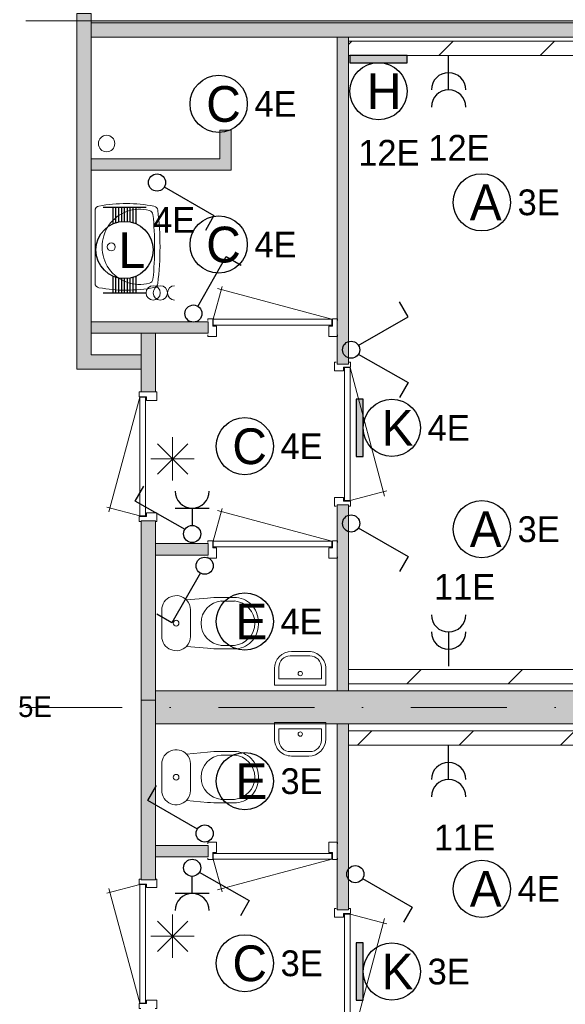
# Model space of a CAD drawing. Header units: millimetres. Extents: x 84337 to 168437, y -3060 to 56340.
# Tile 70 of 84: x 134036 to 137852, y 12393 to 19277. Entities that reach past the tile are written whole.
import ezdxf
from ezdxf.enums import TextEntityAlignment as Align
from ezdxf.xclip import XClip

# ---------------------------------------------------------------- set-up
doc = ezdxf.new("R2010")
doc.units = ezdxf.units.MM
doc.linetypes.add('DGN4', pattern=[1345.6, 672.8, -336.4, 0, -336.4])
for name, color, linetype in [('14', 7, 'Continuous'), ('16', 7, 'Continuous'), ('17', 7, 'Continuous'), ('18', 7, 'Continuous'), ('19', 7, 'Continuous'), ('20', 7, 'Continuous'), ('33', 7, 'Continuous'), ('40', 7, 'Continuous'), ('5', 7, 'Continuous'), ('56', 7, 'Continuous'), ('62', 7, 'Continuous')]:
    doc.layers.add(name, color=color, linetype=linetype)
doc.styles.add('dgn001', font='dgn001.shx')
pattern_1 = [(45, (-519.83, -58), (4e-14, 709), [])]

# ---------------------------------------------------------------- blocks, each defined once
blk = doc.blocks.new('EA81')
at = {"layer": '18'}
blk.add_hatch(color=3, dxfattribs=at).paths.add_polyline_path([(50, -200), (50, 200), (0, 200), (0, -200)])
at = {"layer": '18', "color": 3, "linetype": 'Continuous', "lineweight": 30, "flags": 128}
blk.add_lwpolyline([(50, -200), (50, 200), (0, 200), (0, -200), (50, -200)], dxfattribs=at)
at = {"layer": '18', "color": 3, "linetype": 'Continuous', "lineweight": 30}
blk.add_circle((250, 0), 200, dxfattribs=at)
at = {"layer": '18', "color": 2, "linetype": 'Continuous', "lineweight": 13, "style": 'dgn001'}
blk.add_text('K', height=250, dxfattribs=at).set_placement((289.7, 0), align=Align.MIDDLE_CENTER)
at = {"layer": '18', "color": 1, "linetype": 'Continuous', "lineweight": 13, "style": 'dgn001'}
blk.add_text('4E', height=180, dxfattribs=at).set_placement((500, 0), align=Align.MIDDLE_LEFT)
blk = doc.blocks.new('EA91')
at = {"layer": '18'}
blk.add_hatch(color=3, dxfattribs=at).paths.add_polyline_path([(-200, -50), (200, -50), (200, 0), (-200, 0)])
at = {"layer": '18', "color": 3, "linetype": 'Continuous', "lineweight": 30, "flags": 128}
blk.add_lwpolyline([(-200, -50), (200, -50), (200, 0), (-200, 0), (-200, -50)], dxfattribs=at)
at = {"layer": '18', "color": 3, "linetype": 'Continuous', "lineweight": 30}
blk.add_circle((0, -250), 200, dxfattribs=at)
at = {"layer": '18', "color": 2, "linetype": 'Continuous', "lineweight": 13, "style": 'dgn001'}
blk.add_text('H', height=250, dxfattribs=at).set_placement((39.7, -250), align=Align.MIDDLE_CENTER)
at = {"layer": '18', "color": 1, "linetype": 'Continuous', "lineweight": 13, "style": 'dgn001'}
blk.add_text('12E', height=180, dxfattribs=at).set_placement((73, -590), align=Align.TOP_CENTER)
blk = doc.blocks.new('EA84')
at = {"layer": '18'}
blk.add_hatch(color=3, dxfattribs=at).paths.add_polyline_path([(50, -200), (50, 200), (0, 200), (0, -200)])
at = {"layer": '18', "color": 3, "linetype": 'Continuous', "lineweight": 30, "flags": 128}
blk.add_lwpolyline([(50, -200), (50, 200), (0, 200), (0, -200), (50, -200)], dxfattribs=at)
at = {"layer": '18', "color": 3, "linetype": 'Continuous', "lineweight": 30}
blk.add_circle((250, 0), 200, dxfattribs=at)
at = {"layer": '18', "color": 2, "linetype": 'Continuous', "lineweight": 13, "style": 'dgn001'}
blk.add_text('K', height=249.99, dxfattribs=at).set_placement((289.655, -0.005), align=Align.MIDDLE_CENTER)
at = {"layer": '18', "color": 1, "linetype": 'Continuous', "lineweight": 13, "style": 'dgn001'}
blk.add_text('3E', height=180, dxfattribs=at).set_placement((499.99, 0), align=Align.MIDDLE_LEFT)
blk = doc.blocks.new('ED918')
at = {"layer": '20'}
h = blk.add_hatch(color=4, dxfattribs=at)
edge = h.paths.add_edge_path()
edge.add_arc((-0.4, -0.1), 80, 0, 360)
at = {"layer": '20', "color": 4, "linetype": 'Continuous', "lineweight": 40}
for p, q in [((-160, 160), (160, -160)), ((-160, -160), (160, 160))]:
    blk.add_line(p, q, dxfattribs=at)
at = {"layer": '20', "color": 3, "linetype": 'Continuous', "lineweight": 30, "flags": 128}
blk.add_lwpolyline([(-200, -200), (200, -200), (200, 200), (-200, 200), (-200, -200)], dxfattribs=at)
at = {"layer": '20', "color": 4, "linetype": 'Continuous', "lineweight": 40}
blk.add_circle((-0.4, -0.1), 80, dxfattribs=at)
at = {"layer": '20', "color": 2, "linetype": 'Continuous', "lineweight": 30, "style": 'dgn001'}
blk.add_text('N1', height=200, dxfattribs=at).set_placement((-118.7, -94.4), align=Align.RIGHT)
at = {"layer": '20', "color": 1, "linetype": 'Continuous', "lineweight": 13, "style": 'dgn001'}
blk.add_text('5E', height=144, dxfattribs=at).set_placement((288.8, -94.4))
blk = doc.blocks.new('EC611')
at = {"layer": '18', "color": 3, "linetype": 'Continuous', "lineweight": 30}
blk.add_circle((-0.015, 0), 200, dxfattribs=at)
at = {"layer": '18', "color": 2, "linetype": 'Continuous', "lineweight": 13, "style": 'dgn001'}
blk.add_text('A', height=249.99, dxfattribs=at).set_placement((26.855, -0.005), align=Align.MIDDLE_CENTER)
at = {"layer": '18', "color": 1, "linetype": 'Continuous', "lineweight": 13, "style": 'dgn001'}
blk.add_text('4E', height=180, dxfattribs=at).set_placement((249.98, 0), align=Align.MIDDLE_LEFT)
blk = doc.blocks.new('EC616')
at = {"layer": '18', "color": 3, "linetype": 'Continuous', "lineweight": 30}
blk.add_circle((0, 0), 200, dxfattribs=at)
at = {"layer": '18', "color": 2, "linetype": 'Continuous', "lineweight": 13, "style": 'dgn001'}
blk.add_text('C', height=250, dxfattribs=at).set_placement((33.8, 0), align=Align.MIDDLE_CENTER)
at = {"layer": '18', "color": 1, "linetype": 'Continuous', "lineweight": 13, "style": 'dgn001'}
blk.add_text('3E', height=180, dxfattribs=at).set_placement((250, 0), align=Align.MIDDLE_LEFT)
blk = doc.blocks.new('EC617')
at = {"layer": '18', "color": 3, "linetype": 'Continuous', "lineweight": 30}
blk.add_circle((0, 0), 200, dxfattribs=at)
at = {"layer": '18', "color": 2, "linetype": 'Continuous', "lineweight": 13, "style": 'dgn001'}
blk.add_text('E', height=250, dxfattribs=at).set_placement((45.6, 0), align=Align.MIDDLE_CENTER)
at = {"layer": '18', "color": 1, "linetype": 'Continuous', "lineweight": 13, "style": 'dgn001'}
blk.add_text('3E', height=180, dxfattribs=at).set_placement((250, 0), align=Align.MIDDLE_LEFT)
blk = doc.blocks.new('EC618')
at = {"layer": '18', "color": 3, "linetype": 'Continuous', "lineweight": 30}
blk.add_circle((-0.005, 0), 200, dxfattribs=at)
at = {"layer": '18', "color": 2, "linetype": 'Continuous', "lineweight": 13, "style": 'dgn001'}
blk.add_text('E', height=249.99, dxfattribs=at).set_placement((45.555, -0.005), align=Align.MIDDLE_CENTER)
at = {"layer": '18', "color": 1, "linetype": 'Continuous', "lineweight": 13, "style": 'dgn001'}
blk.add_text('4E', height=180, dxfattribs=at).set_placement((249.98, 0), align=Align.MIDDLE_LEFT)
blk = doc.blocks.new('EC619')
at = {"layer": '18', "color": 3, "linetype": 'Continuous', "lineweight": 30}
blk.add_circle((-0.005, 0), 200, dxfattribs=at)
at = {"layer": '18', "color": 2, "linetype": 'Continuous', "lineweight": 13, "style": 'dgn001'}
blk.add_text('C', height=249.99, dxfattribs=at).set_placement((33.755, -0.005), align=Align.MIDDLE_CENTER)
at = {"layer": '18', "color": 1, "linetype": 'Continuous', "lineweight": 13, "style": 'dgn001'}
blk.add_text('4E', height=180, dxfattribs=at).set_placement((249.98, 0), align=Align.MIDDLE_LEFT)
blk = doc.blocks.new('EC620')
at = {"layer": '18', "color": 3, "linetype": 'Continuous', "lineweight": 30}
blk.add_circle((0, 0), 200, dxfattribs=at)
at = {"layer": '18', "color": 2, "linetype": 'Continuous', "lineweight": 13, "style": 'dgn001'}
blk.add_text('C', height=250, dxfattribs=at).set_placement((33.7, 0), align=Align.MIDDLE_CENTER)
at = {"layer": '18', "color": 1, "linetype": 'Continuous', "lineweight": 13, "style": 'dgn001'}
blk.add_text('4E', height=180, dxfattribs=at).set_placement((250, 0), align=Align.MIDDLE_LEFT)
blk = doc.blocks.new('EC621')
at = {"layer": '18', "color": 3, "linetype": 'Continuous', "lineweight": 30}
blk.add_circle((0, 0), 200, dxfattribs=at)
at = {"layer": '18', "color": 2, "linetype": 'Continuous', "lineweight": 13, "style": 'dgn001'}
blk.add_text('C', height=250, dxfattribs=at).set_placement((33.7, 0), align=Align.MIDDLE_CENTER)
at = {"layer": '18', "color": 1, "linetype": 'Continuous', "lineweight": 13, "style": 'dgn001'}
blk.add_text('4E', height=180, dxfattribs=at).set_placement((250, 0), align=Align.MIDDLE_LEFT)
blk = doc.blocks.new('EC622')
at = {"layer": '18', "color": 3, "linetype": 'Continuous', "lineweight": 30}
blk.add_circle((-0.015, 0), 200, dxfattribs=at)
at = {"layer": '18', "color": 2, "linetype": 'Continuous', "lineweight": 13, "style": 'dgn001'}
blk.add_text('A', height=249.99, dxfattribs=at).set_placement((26.855, -0.005), align=Align.MIDDLE_CENTER)
at = {"layer": '18', "color": 1, "linetype": 'Continuous', "lineweight": 13, "style": 'dgn001'}
blk.add_text('3E', height=180, dxfattribs=at).set_placement((249.98, 0), align=Align.MIDDLE_LEFT)
blk = doc.blocks.new('EC625')
at = {"layer": '18', "color": 3, "linetype": 'Continuous', "lineweight": 30}
blk.add_circle((-0.015, 0), 200, dxfattribs=at)
at = {"layer": '18', "color": 2, "linetype": 'Continuous', "lineweight": 13, "style": 'dgn001'}
blk.add_text('A', height=249.99, dxfattribs=at).set_placement((26.855, -0.005), align=Align.MIDDLE_CENTER)
at = {"layer": '18', "color": 1, "linetype": 'Continuous', "lineweight": 13, "style": 'dgn001'}
blk.add_text('3E', height=180, dxfattribs=at).set_placement((249.98, 0), align=Align.MIDDLE_LEFT)
blk = doc.blocks.new('AnonymousCell26')
at = {"layer": '18', "color": 3, "linetype": 'Continuous', "lineweight": 0}
for centre in [(-50, -0.5), (0, -0.5)]:
    blk.add_circle(centre, 50, dxfattribs=at)
blk.add_arc((100, -0.5), 50, 90.00631, 269.99369, dxfattribs=at)
blk = doc.blocks.new('EA317')
at = {"layer": '18', "color": 3, "linetype": 'Continuous', "lineweight": 30}
for p, q in [((-150, 300), (150, 300)), ((-80, 182), (-80, 300)), ((-60, 190), (-60, 300)), ((-40, 194), (-40, 300)), ((-20, 200), (-20, 300)), ((0, 200), (0, 300)), ((20, 200), (20, 300)), ((40, 194), (40, 300)), ((60, 190), (60, 300)), ((80, 182), (80, 300)), ((-80, -300), (-80, -182)), ((-60, -300), (-60, -190)), ((-40, -300), (-40, -196)), ((-20, -300), (-20, -200)), ((0, -300), (0, -200)), ((20, -300), (20, -200)), ((40, -300), (40, -196)), ((60, -300), (60, -190)), ((80, -300), (80, -182)), ((-150, -300), (150, -300))]:
    blk.add_line(p, q, dxfattribs=at)
blk.add_circle((0, -0.5), 200, dxfattribs=at)
at = {"layer": '18', "color": 1, "linetype": 'Continuous', "lineweight": 0, "style": 'dgn001'}
blk.add_text('4E', height=180, dxfattribs=at).set_placement((200, 300), align=Align.TOP_LEFT)
at = {"layer": '18', "color": 2, "linetype": 'Continuous', "lineweight": 13, "style": 'dgn001'}
blk.add_text('L', height=249.99, dxfattribs=at).set_placement((50.995, -1.005), align=Align.MIDDLE_CENTER)
blk = doc.blocks.new('EL1179')
at = {"layer": '16', "color": 3, "linetype": 'Continuous', "lineweight": 30}
blk.add_line((0, -240), (0, 0), dxfattribs=at)
for centre in [(0, -240), (0, -360)]:
    blk.add_arc(centre, 120, 0, 180, dxfattribs=at)
at = {"layer": '16', "color": 2, "linetype": 'Continuous', "lineweight": 13, "style": 'dgn001'}
blk.add_text('12E', height=180, dxfattribs=at).set_placement((73, -555), align=Align.TOP_CENTER)
blk = doc.blocks.new('EL1182')
at = {"layer": '16', "color": 3, "linetype": 'Continuous', "lineweight": 30}
blk.add_line((0, 240), (0, 0), dxfattribs=at)
for centre in [(0, 360), (0, 240)]:
    blk.add_arc(centre, 120, 180, 0, dxfattribs=at)
at = {"layer": '16', "color": 2, "linetype": 'Continuous', "lineweight": 13, "style": 'dgn001'}
blk.add_text('11E', height=180, dxfattribs=at).set_placement((111.98, 465), align=Align.CENTER)
blk = doc.blocks.new('EL1183')
at = {"layer": '16', "color": 3, "linetype": 'Continuous', "lineweight": 30}
blk.add_line((0, -240), (0, 0), dxfattribs=at)
for centre in [(0, -240), (0, -360)]:
    blk.add_arc(centre, 120, 0, 180, dxfattribs=at)
at = {"layer": '16', "color": 2, "linetype": 'Continuous', "lineweight": 13, "style": 'dgn001'}
blk.add_text('11E', height=180, dxfattribs=at).set_placement((111.98, -555), align=Align.TOP_CENTER)
blk = doc.blocks.new('EH092')
at = {"layer": '19', "color": 3, "linetype": 'Continuous', "lineweight": 30}
for p, q in [((-30, -50), (-230, -398)), ((-230, -398), (-335, -338))]:
    blk.add_line(p, q, dxfattribs=at)
blk.add_circle((0, 0), 60, dxfattribs=at)
blk = doc.blocks.new('EK123')
at = {"layer": '19', "color": 3, "linetype": 'Continuous', "lineweight": 30}
for p, q in [((-398, 230), (-338, 335)), ((-50, 30), (-398, 230)), ((-120, 180), (120, 180)), ((0, 180), (0, 60))]:
    blk.add_line(p, q, dxfattribs=at)
blk.add_circle((0, 0), 60, dxfattribs=at)
blk.add_arc((0, 300), 120, 180, 0, dxfattribs=at)
blk = doc.blocks.new('EH093')
at = {"layer": '19', "color": 3, "linetype": 'Continuous', "lineweight": 30}
for p, q in [((50, -30), (398, -230)), ((398, -230), (338, -335))]:
    blk.add_line(p, q, dxfattribs=at)
blk.add_circle((0, 0), 60, dxfattribs=at)
blk = doc.blocks.new('EH623')
at = {"layer": '19', "color": 3, "linetype": 'Continuous', "lineweight": 30}
for p, q in [((398, 230), (338, 335)), ((50, 30), (398, 230)), ((50, -30), (398, -230)), ((398, -230), (338, -335))]:
    blk.add_line(p, q, dxfattribs=at)
blk.add_circle((0, 0), 60, dxfattribs=at)
blk = doc.blocks.new('EH094')
at = {"layer": '19', "color": 3, "linetype": 'Continuous', "lineweight": 30}
for p, q in [((50, -30), (398, -230)), ((398, -230), (338, -335))]:
    blk.add_line(p, q, dxfattribs=at)
blk.add_circle((0, 0), 60, dxfattribs=at)
blk = doc.blocks.new('EH095')
at = {"layer": '19', "color": 3, "linetype": 'Continuous', "lineweight": 30}
for p, q in [((30, 50), (230, 398)), ((230, 398), (335, 338))]:
    blk.add_line(p, q, dxfattribs=at)
blk.add_circle((0, 0), 60, dxfattribs=at)
blk = doc.blocks.new('EH0106')
at = {"layer": '19', "color": 3, "linetype": 'Continuous', "lineweight": 30}
for p, q in [((50, -30), (398, -230)), ((398, -230), (338, -335))]:
    blk.add_line(p, q, dxfattribs=at)
blk.add_circle((0, 0), 60, dxfattribs=at)
blk = doc.blocks.new('EK126')
at = {"layer": '19', "color": 3, "linetype": 'Continuous', "lineweight": 30}
for p, q in [((0, -180), (0, -60)), ((50, -30), (398, -230)), ((120, -180), (-120, -180)), ((398, -230), (338, -335))]:
    blk.add_line(p, q, dxfattribs=at)
blk.add_circle((0, 0), 60, dxfattribs=at)
blk.add_arc((0, -300), 120, 0, 180, dxfattribs=at)
blk = doc.blocks.new('EH0107')
at = {"layer": '19', "color": 3, "linetype": 'Continuous', "lineweight": 30}
for p, q in [((-398, 230), (-338, 335)), ((-50, 30), (-398, 230))]:
    blk.add_line(p, q, dxfattribs=at)
blk.add_circle((0, 0), 60, dxfattribs=at)
blk = doc.blocks.new('830R1082')
at = {"layer": '33', "color": 1, "linetype": 'Continuous', "lineweight": 0}
for p, q in [((-108, -38), (-336.87, -99.32)), ((-108, -868), (-322.82, -66.28))]:
    blk.add_line(p, q, dxfattribs=at)
at = {"layer": '33', "color": 92, "linetype": 'Continuous', "lineweight": 13, "true_color": 0x00e100, "flags": 128}
for points in [[(-100, 0), (-111, 0), (-111, -35), (-61, -35), (-61, -60), (11, -60), (11, 0), (0, 0)], [(-100, -906), (-111, -906), (-111, -871), (-61, -871), (-61, -846), (11, -846), (11, -906), (0, -906)]]:
    blk.add_lwpolyline(points, dxfattribs=at)
at = {"layer": '33', "color": 2, "linetype": 'Continuous', "lineweight": 13, "true_color": 0xf0f000, "flags": 128}
blk.add_lwpolyline([(-108, -868), (-108, -38), (-68, -38), (-68, -868), (-108, -868)], dxfattribs=at)
blk = doc.blocks.new('930L0927')
at = {"layer": '33', "color": 1, "linetype": 'Continuous', "lineweight": 0}
for p, q in [((98, 968), (353.44, 899.56)), ((98, 38), (338.7, 936.31))]:
    blk.add_line(p, q, dxfattribs=at)
at = {"layer": '33', "color": 92, "linetype": 'Continuous', "lineweight": 13, "true_color": 0x00e100, "flags": 128}
for points in [[(90, 1006), (101, 1006), (101, 971), (51, 971), (51, 946), (-11, 946), (-11, 1006), (0, 1006)], [(90, 0), (101, 0), (101, 35), (51, 35), (51, 60), (-11, 60), (-11, 0), (0, 0)]]:
    blk.add_lwpolyline(points, dxfattribs=at)
at = {"layer": '33', "color": 2, "linetype": 'Continuous', "lineweight": 13, "true_color": 0xf0f000, "flags": 128}
blk.add_lwpolyline([(98, 968), (98, 38), (58, 38), (58, 968), (98, 968)], dxfattribs=at)
blk = doc.blocks.new('FT0127')
at = {"layer": '40', "color": 7, "linetype": 'Continuous', "lineweight": 0}
for p, q in [((-180, -135.1), (-180, -20)), ((-180, -20), (180, -20)), ((-148.9, -64.6), (148.9, -64.6)), ((148.9, -64.6), (148.9, -144))]:
    blk.add_line(p, q, dxfattribs=at)
at = {"layer": '40', "color": 7, "linetype": 'Continuous', "lineweight": 0, "flags": 128}
for points in [[(-148.9, -144), (-148.9, -64.6)], [(180, -20), (180, -135.1)], [(68.9, -224), (-68.9, -224)], [(60, -255.1), (-60, -255.1)]]:
    blk.add_lwpolyline(points, dxfattribs=at)
for points in [[(-60, -255.1, -0.414214), (-180, -135.1)], [(-68.9, -224, -0.414214), (-148.9, -144)]]:
    blk.add_lwpolyline(points, format="xyb", dxfattribs=at)
at = {"layer": '40', "color": 7, "linetype": 'Continuous', "lineweight": 0}
blk.add_circle((0.9, -101.1), 15.1, dxfattribs=at)
for centre, radius in [((60, -135.1), 120), ((68.9, -144), 80)]:
    blk.add_arc(centre, radius, 270, 0, dxfattribs=at)
blk = doc.blocks.new('830R1083')
at = {"layer": '33', "color": 1, "linetype": 'Continuous', "lineweight": 0}
for p, q in [((38, -108), (99.32, -336.87)), ((868, -108), (66.28, -322.82))]:
    blk.add_line(p, q, dxfattribs=at)
at = {"layer": '33', "color": 92, "linetype": 'Continuous', "lineweight": 13, "true_color": 0x00e100, "flags": 128}
for points in [[(0, -100), (0, -111), (35, -111), (35, -61), (60, -61), (60, 11), (0, 11), (0, 0)], [(906, -100), (906, -111), (871, -111), (871, -61), (846, -61), (846, 11), (906, 11), (906, 0)]]:
    blk.add_lwpolyline(points, dxfattribs=at)
at = {"layer": '33', "color": 2, "linetype": 'Continuous', "lineweight": 13, "true_color": 0xf0f000, "flags": 128}
blk.add_lwpolyline([(868, -108), (38, -108), (38, -68), (868, -68), (868, -108)], dxfattribs=at)
blk = doc.blocks.new('CLOS0227')
at = {"layer": '40', "color": 7, "linetype": 'Continuous', "lineweight": 0}
for p, q in [((527.8, 155), (435.8, 155)), ((220, -92.5), (220, 92.5)), ((670, -1.1), (670, 0.8)), ((527.8, -155), (435.5, -155))]:
    blk.add_line(p, q, dxfattribs=at)
at = {"layer": '40', "color": 7, "linetype": 'Continuous', "lineweight": 0, "flags": 128}
for points in [[(338.3, -175.7), (191.9, -162), (191.9, -162, -0.674333), (20, -92.5), (20, -92.5), (20, 92.5), (20, 92.5, -0.674333), (191.9, 162), (191.9, 162), (338.3, 175.7), (338.3, 175.7, -0.023285), (431.3, 180), (431.3, 180), (525, 180), (525, 180, -0.414214), (695, 10), (695, 10), (695, -10), (695, -10, -0.414214), (525, -180), (525, -180), (431.3, -180), (431.3, -180, -0.023285), (338.3, -175.7)], [(436.6, -155, -0.917514), (436.6, 155)], [(527.8, 155, -0.917521), (527.8, -155)]]:
    blk.add_lwpolyline(points, format="xyb", dxfattribs=at)
at = {"layer": '40', "color": 7, "linetype": 'Continuous', "lineweight": 0}
blk.add_circle((120, 0), 20, dxfattribs=at)
for centre, start, end in [((120, 92.5), 0, 44.02728), ((120, -92.5), 315.97272, 0)]:
    blk.add_arc(centre, 100, start, end, dxfattribs=at)
blk = doc.blocks.new('830R1084')
at = {"layer": '33', "color": 1, "linetype": 'Continuous', "lineweight": 0}
for p, q in [((38, 108), (99.32, 336.87)), ((868, 108), (66.28, 322.82))]:
    blk.add_line(p, q, dxfattribs=at)
at = {"layer": '33', "color": 92, "linetype": 'Continuous', "lineweight": 13, "true_color": 0x00e100, "flags": 128}
for points in [[(0, 100), (0, 111), (35, 111), (35, 61), (60, 61), (60, -11), (0, -11), (0, 0)], [(906, 100), (906, 111), (871, 111), (871, 61), (846, 61), (846, -11), (906, -11), (906, 0)]]:
    blk.add_lwpolyline(points, dxfattribs=at)
at = {"layer": '33', "color": 2, "linetype": 'Continuous', "lineweight": 13, "true_color": 0xf0f000, "flags": 128}
blk.add_lwpolyline([(868, 108), (38, 108), (38, 68), (868, 68), (868, 108)], dxfattribs=at)
blk = doc.blocks.new('930L0928')
at = {"layer": '33', "color": 1, "linetype": 'Continuous', "lineweight": 0}
for p, q in [((98, -38), (338.7, -936.31)), ((98, -968), (353.44, -899.56))]:
    blk.add_line(p, q, dxfattribs=at)
at = {"layer": '33', "color": 92, "linetype": 'Continuous', "lineweight": 13, "true_color": 0x00e100, "flags": 128}
for points in [[(90, 0), (101, 0), (101, -35), (51, -35), (51, -60), (-11, -60), (-11, 0), (0, 0)], [(90, -1006), (101, -1006), (101, -971), (51, -971), (51, -946), (-11, -946), (-11, -1006), (0, -1006)]]:
    blk.add_lwpolyline(points, dxfattribs=at)
at = {"layer": '33', "color": 2, "linetype": 'Continuous', "lineweight": 13, "true_color": 0xf0f000, "flags": 128}
blk.add_lwpolyline([(98, -968), (98, -38), (58, -38), (58, -968), (98, -968)], dxfattribs=at)
blk = doc.blocks.new('830R1085')
at = {"layer": '33', "color": 1, "linetype": 'Continuous', "lineweight": 0}
for p, q in [((38, 108), (99.32, 336.87)), ((868, 108), (66.28, 322.82))]:
    blk.add_line(p, q, dxfattribs=at)
at = {"layer": '33', "color": 92, "linetype": 'Continuous', "lineweight": 13, "true_color": 0x00e100, "flags": 128}
for points in [[(0, 100), (0, 111), (35, 111), (35, 61), (60, 61), (60, -11), (0, -11), (0, 0)], [(906, 100), (906, 111), (871, 111), (871, 61), (846, 61), (846, -11), (906, -11), (906, 0)]]:
    blk.add_lwpolyline(points, dxfattribs=at)
at = {"layer": '33', "color": 2, "linetype": 'Continuous', "lineweight": 13, "true_color": 0xf0f000, "flags": 128}
blk.add_lwpolyline([(868, 108), (38, 108), (38, 68), (868, 68), (868, 108)], dxfattribs=at)
blk = doc.blocks.new('CLOS0228')
at = {"layer": '40', "color": 7, "linetype": 'Continuous', "lineweight": 0}
for p, q in [((527.8, 155), (435.5, 155)), ((220, 92.5), (220, -92.5)), ((670, 1.1), (670, -0.8)), ((527.8, -155), (435.8, -155))]:
    blk.add_line(p, q, dxfattribs=at)
at = {"layer": '40', "color": 7, "linetype": 'Continuous', "lineweight": 0, "flags": 128}
for points in [[(338.3, 175.7), (191.9, 162), (191.9, 162, 0.674333), (20, 92.5), (20, 92.5), (20, -92.5), (20, -92.5, 0.674333), (191.9, -162), (191.9, -162), (338.3, -175.7), (338.3, -175.7, 0.023285), (431.3, -180), (431.3, -180), (525, -180), (525, -180, 0.414214), (695, -10), (695, -10), (695, 10), (695, 10, 0.414214), (525, 180), (525, 180), (431.3, 180), (431.3, 180, 0.023285), (338.3, 175.7)], [(191.9, 162, -0.194504), (220, 92.5)], [(220, -92.5, -0.194504), (191.9, -162)]]:
    blk.add_lwpolyline(points, format="xyb", dxfattribs=at)
at = {"layer": '40', "color": 7, "linetype": 'Continuous', "lineweight": 0}
blk.add_circle((120, 0), 20, dxfattribs=at)
for centre, start, end in [((450, 0), 94.92635, 265.07365), ((514.4, 0), 274.9259, 85.0741)]:
    blk.add_arc(centre, 155.6, start, end, dxfattribs=at)
blk = doc.blocks.new('FT0128')
at = {"layer": '40', "color": 7, "linetype": 'Continuous', "lineweight": 0}
for p, q in [((148.9, 64.6), (148.9, 144)), ((-180, 135.1), (-180, 20)), ((-180, 20), (180, 20)), ((-148.9, 64.6), (148.9, 64.6))]:
    blk.add_line(p, q, dxfattribs=at)
at = {"layer": '40', "color": 7, "linetype": 'Continuous', "lineweight": 0, "flags": 128}
for points in [[(68.9, 224), (-68.9, 224)], [(60, 255.1), (-60, 255.1)], [(-148.9, 144), (-148.9, 64.6)], [(180, 20), (180, 135.1)]]:
    blk.add_lwpolyline(points, dxfattribs=at)
for points in [[(60, 255.1, -0.414214), (180, 135.1)], [(68.9, 224, -0.414214), (148.9, 144)]]:
    blk.add_lwpolyline(points, format="xyb", dxfattribs=at)
at = {"layer": '40', "color": 7, "linetype": 'Continuous', "lineweight": 0}
blk.add_circle((0.9, 101.1), 15.1, dxfattribs=at)
for centre, radius in [((-60, 135.1), 120), ((-68.9, 144), 80)]:
    blk.add_arc(centre, radius, 90, 180, dxfattribs=at)
blk = doc.blocks.new('WT0128')
at = {"layer": '40', "color": 7, "linetype": 'Continuous', "lineweight": 0}
blk.add_line((20, 253.2), (20, -253.2), dxfattribs=at)
at = {"layer": '40', "color": 7, "linetype": 'Continuous', "lineweight": 0, "flags": 128}
for points in [[(20, 253.2, -0.363957), (47.3, 285.7)], [(47.3, 285.7, -0.090801), (432.1, 284.5)], [(432.1, 284.5, -0.328769), (459, 256)], [(400.8, -254, -1.30637), (400.8, 254)], [(400.8, 254, -0.309671), (425, 225.6)], [(425, 225.6, -0.052773), (425, -225.6)], [(459, 256, -0.059915), (459, -256)], [(47.3, -285.7, -0.363957), (20, -253.2)], [(425, -225.6, -0.309671), (400.8, -254)], [(459, -256, -0.328769), (432.1, -284.5)], [(432.1, -284.5, -0.090801), (47.3, -285.7)]]:
    blk.add_lwpolyline(points, format="xyb", dxfattribs=at)
at = {"layer": '40', "color": 7, "linetype": 'Continuous', "lineweight": 0}
blk.add_circle((133.3, 0), 28.1, dxfattribs=at)
blk = doc.blocks.new('830R1086')
at = {"layer": '33', "color": 1, "linetype": 'Continuous', "lineweight": 0}
for p, q in [((-108, 868), (-322.82, 66.28)), ((-108, 38), (-336.87, 99.32))]:
    blk.add_line(p, q, dxfattribs=at)
at = {"layer": '33', "color": 92, "linetype": 'Continuous', "lineweight": 13, "true_color": 0x00e100, "flags": 128}
for points in [[(-100, 906), (-111, 906), (-111, 871), (-61, 871), (-61, 846), (11, 846), (11, 906), (0, 906)], [(-100, 0), (-111, 0), (-111, 35), (-61, 35), (-61, 60), (11, 60), (11, 0), (0, 0)]]:
    blk.add_lwpolyline(points, dxfattribs=at)
at = {"layer": '33', "color": 2, "linetype": 'Continuous', "lineweight": 13, "true_color": 0xf0f000, "flags": 128}
blk.add_lwpolyline([(-108, 868), (-108, 38), (-68, 38), (-68, 868), (-108, 868)], dxfattribs=at)
blk = doc.blocks.new('50E03_329_B02 - Default')
at = {"layer": '62'}
for color, points in [(7, [(44364.76, 17542.77), (44464.76, 17542.77), (44464.76, 15157.77), (44814.76, 15157.77), (44814.76, 15057.77), (44364.76, 15057.77)]), (9, [(44464.76, 17377.77), (49764.76, 17377.77), (49764.76, 17492.77), (44464.76, 17492.77)]), (9, [(46184.76, 17377.77), (46184.76, 15092.77), (46264.76, 15092.77), (46264.76, 17377.77)]), (9, [(45364.76, 16727.77), (45444.76, 16727.77), (45444.76, 16447.77), (44464.76, 16447.77), (44464.76, 16527.77), (45364.76, 16527.77)]), (9, [(45284.76, 15387.77), (45284.76, 15307.77), (44464.76, 15307.77), (44464.76, 15387.77)]), (7, [(44914.76, 15307.77), (44914.76, 14897.77), (44814.76, 14897.77), (44814.76, 15307.77)]), (9, [(46184.76, 14107.77), (46184.76, 12807.77), (46264.76, 12807.77), (46264.76, 14107.77)]), (7, [(44914.76, 13997.77), (44914.76, 12742.77), (44814.76, 12742.77), (44814.76, 13997.77)]), (9, [(45284.76, 13837.77), (45284.76, 13757.77), (44914.76, 13757.77), (44914.76, 13837.77)]), (9, [(44914.76, 12807.77), (49764.76, 12807.77), (49764.76, 12577.77), (44914.76, 12577.77)]), (7, [(44914.76, 11487.77), (44914.76, 12742.77), (44814.76, 12742.77), (44814.76, 11487.77)]), (9, [(46184.76, 11277.77), (46184.76, 12577.77), (46264.76, 12577.77), (46264.76, 11277.77)]), (9, [(45284.76, 11647.77), (45284.76, 11727.77), (44914.76, 11727.77), (44914.76, 11647.77)])]:
    blk.add_hatch(color=color, dxfattribs=at).paths.add_polyline_path(points)
at = {"layer": '16', "color": 92, "linetype": 'Continuous', "lineweight": 0, "true_color": 0x00e100, "flags": 128}
for points in [[(44364.76, 17542.77), (44364.76, 15057.77), (44814.76, 15057.77), (44814.76, 15157.77), (44464.76, 15157.77), (44464.76, 17542.77), (44364.76, 17542.77)], [(46184.76, 15092.77), (46184.76, 17377.77), (46264.76, 17377.77), (46264.76, 15092.77), (46184.76, 15092.77)], [(44464.76, 16527.77), (45364.76, 16527.77), (45364.76, 16727.77), (45444.76, 16727.77), (45444.76, 16447.77), (44464.76, 16447.77), (44464.76, 16527.77)], [(44464.76, 15387.77), (44464.76, 15307.77), (45284.76, 15307.77), (45284.76, 15387.77), (44464.76, 15387.77)], [(44814.76, 15307.77), (44814.76, 14897.77), (44914.76, 14897.77), (44914.76, 15307.77), (44814.76, 15307.77)], [(46184.76, 12807.77), (46184.76, 14107.77), (46264.76, 14107.77), (46264.76, 12807.77), (46184.76, 12807.77)], [(44814.76, 13997.77), (44814.76, 12742.77), (44914.76, 12742.77), (44914.76, 13997.77), (44814.76, 13997.77)], [(44914.76, 13837.77), (44914.76, 13757.77), (45284.76, 13757.77), (45284.76, 13837.77), (44914.76, 13837.77)], [(44814.76, 11487.77), (44814.76, 12742.77), (44914.76, 12742.77), (44914.76, 11487.77), (44814.76, 11487.77)], [(46184.76, 12577.77), (46184.76, 11277.77), (46264.76, 11277.77), (46264.76, 12577.77), (46184.76, 12577.77)], [(44914.76, 11647.77), (44914.76, 11727.77), (45284.76, 11727.77), (45284.76, 11647.77), (44914.76, 11647.77)]]:
    blk.add_lwpolyline(points, dxfattribs=at)
at = {"layer": '17', "color": 92, "linetype": 'Continuous', "lineweight": 0, "true_color": 0x00e100, "flags": 128}
for points in [[(44464.76, 17377.77), (49764.76, 17377.77), (49764.76, 17477.77), (44464.76, 17477.77), (44464.76, 17377.77)], [(44914.76, 12807.77), (44914.76, 12577.77), (49764.76, 12577.77), (49764.76, 12807.77), (44914.76, 12807.77)]]:
    blk.add_lwpolyline(points, dxfattribs=at)
at = {"layer": '40', "color": 3, "linetype": 'Continuous', "lineweight": 0}
blk.add_circle((44573.36, 16634.53), 57.46, dxfattribs=at)
at = {"layer": '56', "color": 3, "linetype": 'DGN4', "lineweight": 0}
for p, q in [((51564.76, 17492.77), (-3435.24, 17492.77)), ((51564.76, 12692.77), (-3435.24, 12692.77))]:
    blk.add_line(p, q, dxfattribs=at)
at = {"layer": '62', "color": 7, "linetype": 'Continuous', "lineweight": 0, "flags": 128}
for points in [[(44364.76, 17542.77), (44464.76, 17542.77), (44464.76, 15157.77), (44814.76, 15157.77), (44814.76, 15057.77), (44364.76, 15057.77), (44364.76, 17542.77)], [(44914.76, 15307.77), (44914.76, 14897.77), (44814.76, 14897.77), (44814.76, 15307.77), (44914.76, 15307.77)], [(44914.76, 13997.77), (44914.76, 12742.77), (44814.76, 12742.77), (44814.76, 13997.77), (44914.76, 13997.77)], [(44914.76, 11487.77), (44914.76, 12742.77), (44814.76, 12742.77), (44814.76, 11487.77), (44914.76, 11487.77)]]:
    blk.add_lwpolyline(points, dxfattribs=at)
at = {"layer": '62', "color": 9, "linetype": 'Continuous', "lineweight": 0, "flags": 128}
for points in [[(44464.76, 17377.77), (49764.76, 17377.77), (49764.76, 17492.77), (44464.76, 17492.77), (44464.76, 17377.77)], [(46184.76, 17377.77), (46184.76, 15092.77), (46264.76, 15092.77), (46264.76, 17377.77), (46184.76, 17377.77)], [(45364.76, 16727.77), (45444.76, 16727.77), (45444.76, 16447.77), (44464.76, 16447.77), (44464.76, 16527.77), (45364.76, 16527.77), (45364.76, 16727.77)], [(45284.76, 15387.77), (45284.76, 15307.77), (44464.76, 15307.77), (44464.76, 15387.77), (45284.76, 15387.77)], [(46184.76, 14107.77), (46184.76, 12807.77), (46264.76, 12807.77), (46264.76, 14107.77), (46184.76, 14107.77)], [(45284.76, 13837.77), (45284.76, 13757.77), (44914.76, 13757.77), (44914.76, 13837.77), (45284.76, 13837.77)], [(44914.76, 12807.77), (49764.76, 12807.77), (49764.76, 12577.77), (44914.76, 12577.77), (44914.76, 12807.77)], [(46184.76, 11277.77), (46184.76, 12577.77), (46264.76, 12577.77), (46264.76, 11277.77), (46184.76, 11277.77)], [(45284.76, 11647.77), (45284.76, 11727.77), (44914.76, 11727.77), (44914.76, 11647.77), (45284.76, 11647.77)]]:
    blk.add_lwpolyline(points, dxfattribs=at)
at = {"color": 7, "linetype": 'Continuous', "lineweight": 0}
for name, p in [('WT0128', (44472.62, 15911.91)), ('830R1084', (45281.68, 15297.59)), ('930L0928', (46178.79, 15106)), ('830R1086', (44912.86, 13993.06)), ('830R1085', (45281.67, 13746.17)), ('CLOS0228', (44939.66, 13281.28)), ('FT0128', (45926.8, 12828.2)), ('FT0127', (45926.8, 12607.34)), ('CLOS0227', (44939.66, 12204.26)), ('830R1083', (45281.67, 11739.37)), ('830R1082', (44912.86, 11492.48)), ('930L0927', (46178.79, 10279.54))]:
    blk.add_blockref(name, p, dxfattribs=at)
blk = doc.blocks.new('EAE620')
at = {"layer": '5', "color": 3, "linetype": 'Continuous', "lineweight": 0}
for p, q in [((0, -151.5), (0, 151.5)), ((106.04, -106.05), (-106.06, 106.05)), ((-106.06, -106.05), (106.04, 106.05)), ((-151.5, 0), (151.5, 0))]:
    blk.add_line(p, q, dxfattribs=at)
blk = doc.blocks.new('EAE621')
at = {"layer": '5', "color": 3, "linetype": 'Continuous', "lineweight": 0}
for p, q in [((0, -151.5), (0, 151.5)), ((106.04, -106.05), (-106.06, 106.05)), ((-106.06, -106.05), (106.04, 106.05)), ((-151.5, 0), (151.5, 0))]:
    blk.add_line(p, q, dxfattribs=at)

msp = doc.modelspace()

# ---------------------------------------------------------------- hatches: boundary and pattern name
at = {"layer": '14', "linetype": 'Continuous', "lineweight": 0}
h = msp.add_hatch(dxfattribs=at)
h.set_pattern_fill('DGN_EZ7', color=2, scale=100, style=0, pattern_type=2)
h.set_pattern_definition(pattern_1)
h.paths.add_polyline_path([(139835.19, 19026.48), (136335.19, 19026.48), (136335.19, 19126.48), (139835.19, 19126.48)])
h = msp.add_hatch(dxfattribs=at)
h.set_pattern_fill('DGN_EZ7', color=2, scale=100, style=0, pattern_type=2)
h.set_pattern_definition([(45, (1731.34, 152.2), (4e-14, 709), [])])
h.paths.add_polyline_path([(136335.19, 14734.49), (139835.19, 14734.49), (139835.19, 14634.49), (136335.19, 14634.49)])
h = msp.add_hatch(dxfattribs=at)
h.set_pattern_fill('DGN_EZ7', color=2, scale=100, style=0, pattern_type=2)
h.set_pattern_definition(pattern_1)
h.paths.add_polyline_path([(139835.19, 14204.49), (136335.19, 14204.49), (136335.19, 14304.49), (139835.19, 14304.49)])

# ---------------------------------------------------------------- linework, layer by layer
at = {"layer": '14', "color": 3, "linetype": 'CONTINUOUS', "lineweight": 0}
for p, q in [((139835.19, 19126.48), (136335.19, 19126.48)), ((136335.19, 19126.48), (136335.19, 19076.48)), ((136335.19, 19026.48), (136335.19, 19076.48)), ((139835.19, 19026.48), (136335.19, 19026.48)), ((136335.19, 14734.49), (136335.19, 14684.49)), ((136335.19, 14734.49), (139835.19, 14734.49)), ((136335.19, 14634.49), (136335.19, 14684.49)), ((136335.19, 14634.49), (139835.19, 14634.49)), ((139835.19, 14304.49), (136335.19, 14304.49)), ((136335.19, 14304.49), (136335.19, 14254.49)), ((136335.19, 14204.49), (136335.19, 14254.49)), ((139835.19, 14204.49), (136335.19, 14204.49))]:
    msp.add_line(p, q, dxfattribs=at)

# ---------------------------------------------------------------- block references
ref = msp.add_blockref('50E03_329_B02 - Default', (90070.43, 1776.72))
XClip(ref).set_block_clipping_path([(-1935.24, 2907.77), (50064.76, 48907.77)])
at = {"color": 1, "linetype": 'Continuous', "lineweight": 0}
for name, p in [('EA91', (136545.19, 19026.48)), ('EL1179', (137035.19, 19026.48)), ('EC621', (135427.7, 18688.04)), ('EH094', (134996.56, 18138.43)), ('EC622', (137268.18, 18000.09)), ('EA317', (134769.51, 17667.45)), ('EC620', (135427.7, 17704.97)), ('EH095', (135251.02, 17222.42)), ('AnonymousCell26', (135019.51, 17367.45)), ('EH623', (136353.76, 16969.56)), ('EA81', (136388.94, 16422.89)), ('EC619', (135610.14, 16294.91)), ('EAE620', (135105.66, 16205.84)), ('EK123', (135242.26, 15681.89)), ('EC625', (137268.18, 15715.09)), ('EH093', (136353.76, 15755.22)), ('EH092', (135330.01, 15459.47)), ('EL1182', (137035.19, 14756.48)), ('EC618', (135610.14, 15069.71)), ('ED918', (133736.09, 14496.3)), ('EL1183', (137035.19, 14204.49)), ('EC617', (135610.14, 13953.51)), ('EH0107', (135330.01, 13587.76)), ('EK126', (135242.26, 13348.12)), ('EH0106', (136383.01, 13303.58)), ('EC611', (137268.18, 13200.09)), ('EAE621', (135105.66, 12869.48)), ('EC616', (135610.8, 12680.09)), ('EA84', (136388.94, 12622.39))]:
    msp.add_blockref(name, p, dxfattribs=at)

doc.saveas('drawing.dxf')
